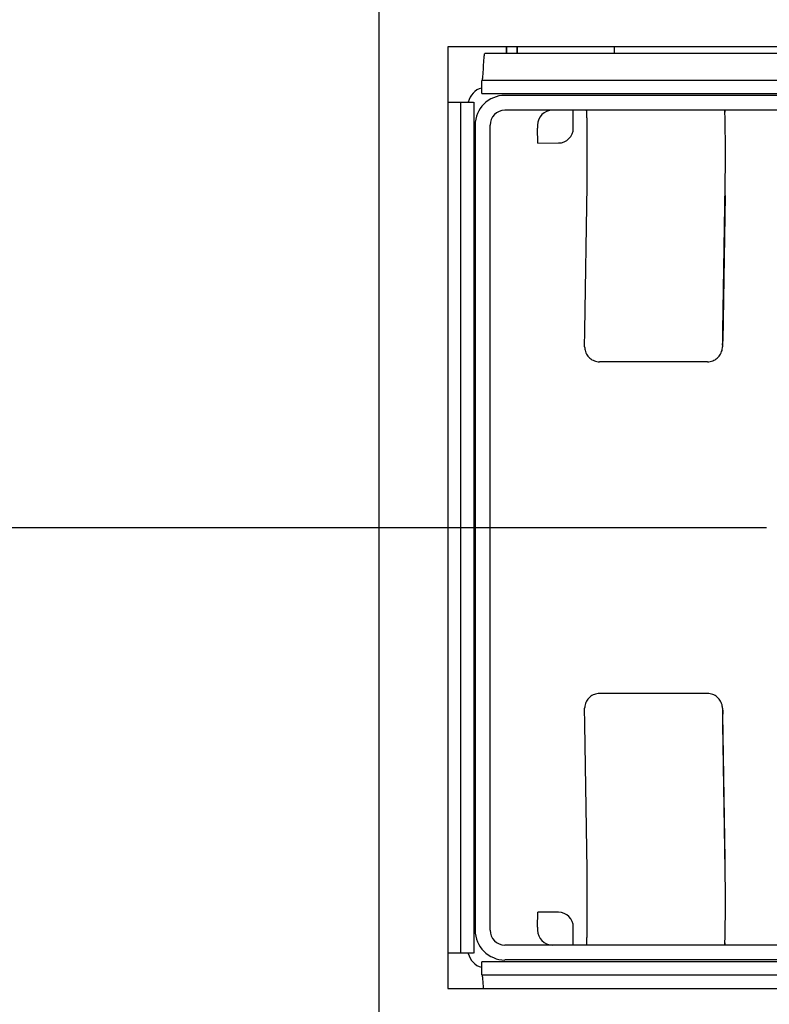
# Model space of a CAD drawing. Header units: inches. Extents: x 0.2 to 16.8, y 0.2 to 10.8.
# Tile 6 of 22: x 7.809 to 8.304, y 4.652 to 5.302. Entities that reach past the tile are written whole.
import ezdxf

# ---------------------------------------------------------------- set-up
doc = ezdxf.new("R2010")
doc.units = ezdxf.units.IN
doc.header["$LTSCALE"] = 0.935
doc.header["$MEASUREMENT"] = 0
doc.layers.get('0').update_dxf_attribs({"linetype": 'CONTINUOUS'})
for name, color, linetype in [('02___PRT_ALL_AXES', 7, 'CONTINUOUS'), ('COSMETIC', 7, 'CONTINUOUS'), ('DIMENSIONS', 7, 'CONTINUOUS')]:
    doc.layers.add(name, color=color, linetype=linetype)
doc.styles.get("Standard").update_dxf_attribs({"font": 'txt', "width": 0.8})
doc.dimstyles.new('DIMSTYLE_1', dxfattribs={"dimtxt": 0.125, "dimasz": 0.18, "dimexe": 0.125, "dimexo": 0.0625, "dimgap": 0.03125, "dimtad": 0, "dimtih": 1, "dimtoh": 1, "dimdec": 3, "dimzin": 4, "dimdsep": 46, "dimtxsty": 'STANDARD', "dimblk": '_FILLED', "dimblk1": '_FILLED', "dimblk2": '_FILLED', "dimcen": 0.09, "dimadec": 0, "dimazin": 0, "dimtp": 0.001, "dimtm": 0.001, "dimtfac": 1, "dimtdec": 3, "dimtofl": 0, "dimtmove": 0, "dimatfit": 3, "dimldrblk": '_FILLED', "dimfxl": 1, "dimtolj": 1, "dimtzin": 4, "dimarcsym": 0})

# ---------------------------------------------------------------- blocks, each defined once
blk = doc.blocks.new('*D2')
at = {"layer": 'DIMENSIONS', "color": 2, "linetype": 'CONTINUOUS'}
blk.add_line((8.30212, 4.96636), (7.32968, 4.96636), dxfattribs=at)
at = {"layer": 'DIMENSIONS', "color": 2, "linetype": 'CONTINUOUS', "insert": (7.26718, 5.02886), "char_height": 0.125, "width": 1.325, "attachment_point": 3, "line_spacing_factor": 0.9}
blk.add_mtext('1.989{\\Ftxt.shx;\\W1.000000;\\H0.125000; }[50.51]', dxfattribs=at)
blk = doc.blocks.new('_FILLED')
at = {"color": 0, "linetype": 'BYBLOCK'}
blk.add_solid([(0, 0), (-1, 0.1736), (-1, -0.1736)], dxfattribs=at)
blk = doc.blocks.new('*D3')
at = {"layer": 'DIMENSIONS', "color": 2, "linetype": 'CONTINUOUS'}
blk.add_line((8.29176, 5.6513), (7.32968, 5.6513), dxfattribs=at)
at = {"layer": 'DIMENSIONS', "color": 2, "linetype": 'CONTINUOUS', "insert": (7.26718, 5.7138), "char_height": 0.125, "width": 1.325, "attachment_point": 3, "line_spacing_factor": 0.9}
blk.add_mtext('2.674{\\Ftxt.shx;\\W1.000000;\\H0.125000; }[67.91]', dxfattribs=at)
blk = doc.blocks.new('*D4')
at = {"layer": 'DIMENSIONS', "color": 2, "linetype": 'CONTINUOUS'}
blk.add_line((8.37194, 7.92066), (7.32968, 7.92066), dxfattribs=at)
at = {"layer": 'DIMENSIONS', "color": 2, "linetype": 'CONTINUOUS', "insert": (7.26718, 7.98316), "char_height": 0.125, "width": 1.425, "attachment_point": 3, "line_spacing_factor": 0.9}
blk.add_mtext('4.943{\\Ftxt.shx;\\W1.000000;\\H0.125000; }[125.55]', dxfattribs=at)

msp = doc.modelspace()

# ---------------------------------------------------------------- linework, layer by layer
at = {"color": 7, "linetype": 'CONTINUOUS'}
for p, q in [((8.04644, 2.78275), (8.04644, 7.92066)), ((8.09174, 5.28388), (8.09174, 4.66208)), ((8.50114, 5.28388), (8.09174, 5.28388)), ((8.48082, 5.27932), (8.11615, 5.27932)), ((8.13744, 5.28388), (8.13744, 5.27932)), ((8.20144, 5.28388), (8.20144, 5.27932)), ((8.11498, 5.26566), (8.1156, 5.27516)), ((8.11418, 5.25654), (8.11426, 5.26164)), ((8.47829, 5.26164), (8.11426, 5.26164)), ((8.11426, 5.25298), (8.11418, 5.25654)), ((8.11426, 5.25298), (8.47829, 5.25298)), ((8.09174, 5.2474), (8.09672, 5.2474)), ((8.09672, 5.2474), (8.10868, 5.24739)), ((8.10002, 5.24739), (8.10002, 4.68533)), ((8.109, 5.24739), (8.109, 4.68533)), ((8.48217, 5.2518), (8.12946, 5.25179)), ((8.48217, 5.24195), (8.12946, 5.24195)), ((8.17458, 5.23018), (8.17458, 5.24195)), ((8.10978, 5.23211), (8.10978, 4.70061)), ((8.11962, 4.70061), (8.11962, 5.23211)), ((8.15097, 5.23214), (8.15097, 5.23018)), ((8.15114, 5.22033), (8.15097, 5.23018)), ((8.15114, 5.22033), (8.16474, 5.22034)), ((8.18213, 5.09625), (8.18369, 5.19232)), ((8.27461, 5.19232), (8.27305, 5.09625)), ((8.27474, 5.18561), (8.27318, 5.08953)), ((8.18206, 5.08569), (8.18213, 5.09625)), ((8.27305, 5.09625), (8.27298, 5.08569)), ((8.27288, 5.08429), (8.27289, 5.08432)), ((8.27315, 5.0869), (8.27318, 5.08953)), ((8.26316, 5.07591), (8.19192, 5.07591)), ((8.26316, 4.85688), (8.19192, 4.85688)), ((8.18213, 4.83655), (8.18206, 4.84711)), ((8.27289, 4.84848), (8.27288, 4.8485)), ((8.27298, 4.84711), (8.27305, 4.83655)), ((8.27474, 4.74719), (8.27318, 4.84326)), ((8.18369, 4.74047), (8.18213, 4.83655)), ((8.27305, 4.83655), (8.27461, 4.74047)), ((8.15097, 4.70262), (8.15114, 4.71246)), ((8.16474, 4.71246), (8.15114, 4.71246)), ((8.15097, 4.70262), (8.15097, 4.70065)), ((8.17458, 4.69077), (8.17458, 4.70262)), ((8.46209, 4.69077), (8.12946, 4.69077)), ((8.10868, 4.68533), (8.09174, 4.68533)), ((8.46209, 4.68093), (8.12946, 4.68093)), ((8.11418, 4.67618), (8.11426, 4.67975)), ((8.11426, 4.67109), (8.11418, 4.67618)), ((8.47829, 4.67975), (8.11426, 4.67975)), ((8.11426, 4.67109), (8.47829, 4.67109)), ((8.09174, 4.66208), (8.50114, 4.66208)), ((8.11531, 4.66208), (8.11498, 4.66706))]:
    msp.add_line(p, q, dxfattribs=at)
at = {"color": 3, "linetype": 'CONTINUOUS'}
msp.add_line((8.13044, 5.27932), (8.13044, 5.28388), dxfattribs=at)
at = {"color": 7, "linetype": 'CONTINUOUS'}
for centre, radius, start, end in [((8.11687, 5.2451), 0.01181, 103.22591, 168.8103), ((8.12947, 5.23211), 0.01969, 90.00898, 180.00033), ((8.12947, 5.23211), 0.00984, 90.00764, 180.00167), ((8.16081, 5.23215), 0.00984, 90.00764, 180.00167), ((7.57192, 5.22809), 0.70291, 1.01976, 1.14404), ((8.16474, 5.23018), 0.00984, 270.00764, 0.00167), ((7.17306, 5.20339), 1.10182, 359.07562, 359.41921), ((8.19172, 5.08569), 0.00966, 180.01249, 188.16751), ((8.26311, 5.08568), 0.00988, 352.07486, 0.04864), ((8.19172, 4.84711), 0.00966, 171.83202, 179.98701), ((8.26311, 4.84712), 0.00988, 359.95167, 7.92576), ((8.46168, 4.84619), 0.18852, 180.08981, 180.89058), ((7.07967, 4.72818), 1.19522, 0.59422, 0.91097), ((8.16474, 4.70262), 0.00984, 359.99834, 89.99231), ((8.12947, 4.70061), 0.01969, 179.99968, 269.99097), ((8.12947, 4.70061), 0.00984, 179.99834, 269.99231), ((8.16081, 4.70065), 0.00984, 179.99834, 269.99231), ((7.58579, 4.70445), 0.68904, 358.84798, 358.98143), ((8.11687, 4.68762), 0.01181, 191.18971, 256.77492)]:
    msp.add_arc(centre, radius, start, end, dxfattribs=at)
for points, knots in [([(8.1156, 5.27516), (8.11564, 5.27577), (8.11572, 5.2768), (8.11583, 5.278), (8.11593, 5.27869), (8.116, 5.27902), (8.11605, 5.27921), (8.11612, 5.27932), (8.11615, 5.27932)], [0, 0, 0, 0, 0.43033, 0.739934, 0.849186, 0.928155, 0.97738, 1, 1, 1, 1]), ([(8.11445, 5.26164), (8.11448, 5.26164), (8.11454, 5.26174), (8.1146, 5.26192), (8.11466, 5.26225), (8.11476, 5.26292), (8.11487, 5.26407), (8.11495, 5.26508), (8.11498, 5.26566)], [0, 0, 0, 0, 0.02262, 0.071845, 0.150814, 0.260066, 0.56967, 1, 1, 1, 1]), ([(8.18369, 5.19232), (8.18373, 5.19466), (8.18379, 5.19971), (8.18383, 5.2076), (8.18383, 5.21455), (8.18381, 5.22014), (8.18379, 5.22415), (8.18376, 5.22792), (8.18371, 5.23136), (8.18366, 5.2344), (8.18361, 5.23698), (8.18355, 5.23882), (8.1835, 5.24002), (8.18347, 5.24071), (8.18343, 5.24123), (8.1834, 5.24165), (8.18336, 5.24183), (8.18334, 5.24199), (8.18332, 5.24199)], [0, 0, 0, 0, 0.141315, 0.304691, 0.476474, 0.561025, 0.642309, 0.718607, 0.788338, 0.850011, 0.902363, 0.944261, 0.961024, 0.974869, 0.985713, 0.993517, 0.998261, 1, 1, 1, 1]), ([(8.27424, 5.24199), (8.27427, 5.24199), (8.27428, 5.24183), (8.27432, 5.24165), (8.27435, 5.24123), (8.27439, 5.24071), (8.27442, 5.24002), (8.27447, 5.23882), (8.27453, 5.23698), (8.27459, 5.2344), (8.27464, 5.23136), (8.27468, 5.22792), (8.27471, 5.22415), (8.27474, 5.22014), (8.27476, 5.21455), (8.27475, 5.2076), (8.27471, 5.19971), (8.27465, 5.19466), (8.27461, 5.19232)], [0, 0, 0, 0, 0.001739, 0.006483, 0.014288, 0.025131, 0.038976, 0.055739, 0.097637, 0.149989, 0.211662, 0.281393, 0.357692, 0.438975, 0.523526, 0.695309, 0.858685, 1, 1, 1, 1]), ([(8.18216, 5.08432), (8.18232, 5.08317), (8.18308, 5.08091), (8.18532, 5.07814), (8.1884, 5.07633), (8.19075, 5.07591), (8.19192, 5.07591)], [0, 0, 0, 0, 0.249162, 0.498933, 0.749312, 1, 1, 1, 1]), ([(8.26316, 5.07591), (8.26432, 5.07591), (8.26667, 5.07633), (8.26974, 5.07814), (8.27197, 5.08089), (8.27272, 5.08315), (8.27288, 5.08429)], [0, 0, 0, 0, 0.250874, 0.501157, 0.750776, 1, 1, 1, 1]), ([(8.19192, 4.85688), (8.19075, 4.85688), (8.1884, 4.85646), (8.18532, 4.85465), (8.18308, 4.85189), (8.18232, 4.84963), (8.18216, 4.84848)], [0, 0, 0, 0, 0.250688, 0.501066, 0.750837, 1, 1, 1, 1]), ([(8.27288, 4.8485), (8.27272, 4.84965), (8.27197, 4.8519), (8.26974, 4.85466), (8.26667, 4.85647), (8.26432, 4.85688), (8.26316, 4.85688)], [0, 0, 0, 0, 0.249225, 0.498844, 0.749127, 1, 1, 1, 1]), ([(8.18332, 4.69081), (8.18334, 4.69081), (8.18336, 4.69096), (8.1834, 4.69115), (8.18343, 4.69156), (8.18347, 4.69209), (8.1835, 4.69278), (8.18355, 4.69398), (8.18361, 4.69582), (8.18366, 4.6984), (8.18371, 4.70144), (8.18376, 4.70488), (8.18379, 4.70864), (8.18381, 4.71265), (8.18383, 4.71825), (8.18383, 4.7252), (8.18379, 4.73309), (8.18373, 4.73813), (8.18369, 4.74047)], [0, 0, 0, 0, 0.00174, 0.006486, 0.014292, 0.025137, 0.038984, 0.055748, 0.097648, 0.150001, 0.211676, 0.281408, 0.357707, 0.43899, 0.52354, 0.69532, 0.858692, 1, 1, 1, 1]), ([(8.27461, 4.74047), (8.27465, 4.73813), (8.27471, 4.73309), (8.27475, 4.7252), (8.27476, 4.71825), (8.27474, 4.71265), (8.27471, 4.70864), (8.27468, 4.70488), (8.27464, 4.70144), (8.27459, 4.6984), (8.27453, 4.69582), (8.27447, 4.69398), (8.27442, 4.69278), (8.27439, 4.69209), (8.27435, 4.69156), (8.27432, 4.69115), (8.27428, 4.69096), (8.27427, 4.69081), (8.27424, 4.69081)], [0, 0, 0, 0, 0.141308, 0.30468, 0.47646, 0.56101, 0.642294, 0.718592, 0.788324, 0.849999, 0.902352, 0.944252, 0.961016, 0.974863, 0.985708, 0.993514, 0.99826, 1, 1, 1, 1]), ([(8.11498, 4.66706), (8.11495, 4.66765), (8.11487, 4.66865), (8.11476, 4.66981), (8.11466, 4.67048), (8.1146, 4.6708), (8.11454, 4.67098), (8.11448, 4.67109), (8.11445, 4.67109)], [0, 0, 0, 0, 0.430377, 0.739995, 0.84924, 0.928195, 0.977399, 1, 1, 1, 1])]:
    msp.add_open_spline(points, degree=3, knots=knots, dxfattribs=at)
at = {"layer": '02___PRT_ALL_AXES', "color": 7, "linetype": 'CONTINUOUS'}
for p, q in [((8.13044, 5.28388), (8.13044, 5.27932)), ((8.13744, 5.28388), (8.13744, 5.27932))]:
    msp.add_line(p, q, dxfattribs=at)
at = {"layer": 'COSMETIC', "color": 4, "linetype": 'CONTINUOUS'}
for p, q in [((8.13744, 5.27932), (8.13744, 5.28388)), ((8.20144, 5.28388), (8.20144, 5.27932))]:
    msp.add_line(p, q, dxfattribs=at)

# ---------------------------------------------------------------- dimensions: what is measured, and where the dimension line sits
at = {"layer": 'DIMENSIONS', "color": 2, "linetype": 'CONTINUOUS'}
for feature_location, offset, origin, picture, middle in [((8.37194, 7.92066), (-1.04225, 0), (8.43444, 2.97775), '*D4', (6.55468, 7.92066)), ((8.29176, 5.6513), (-0.96207, 0), (8.11962, 2.97775), '*D3', (6.60468, 5.6513)), ((8.30212, 4.96636), (-0.97244, 0), (8.11962, 2.97775), '*D2', (6.60468, 4.96636))]:
    dim = msp.add_ordinate_dim(feature_location=feature_location, offset=offset, dtype=0, origin=origin, dimstyle='DIMSTYLE_1', dxfattribs=at)
    dim.commit()
    dim.dimension.update_dxf_attribs({"geometry": picture, "text_midpoint": middle})

doc.saveas('drawing.dxf')
